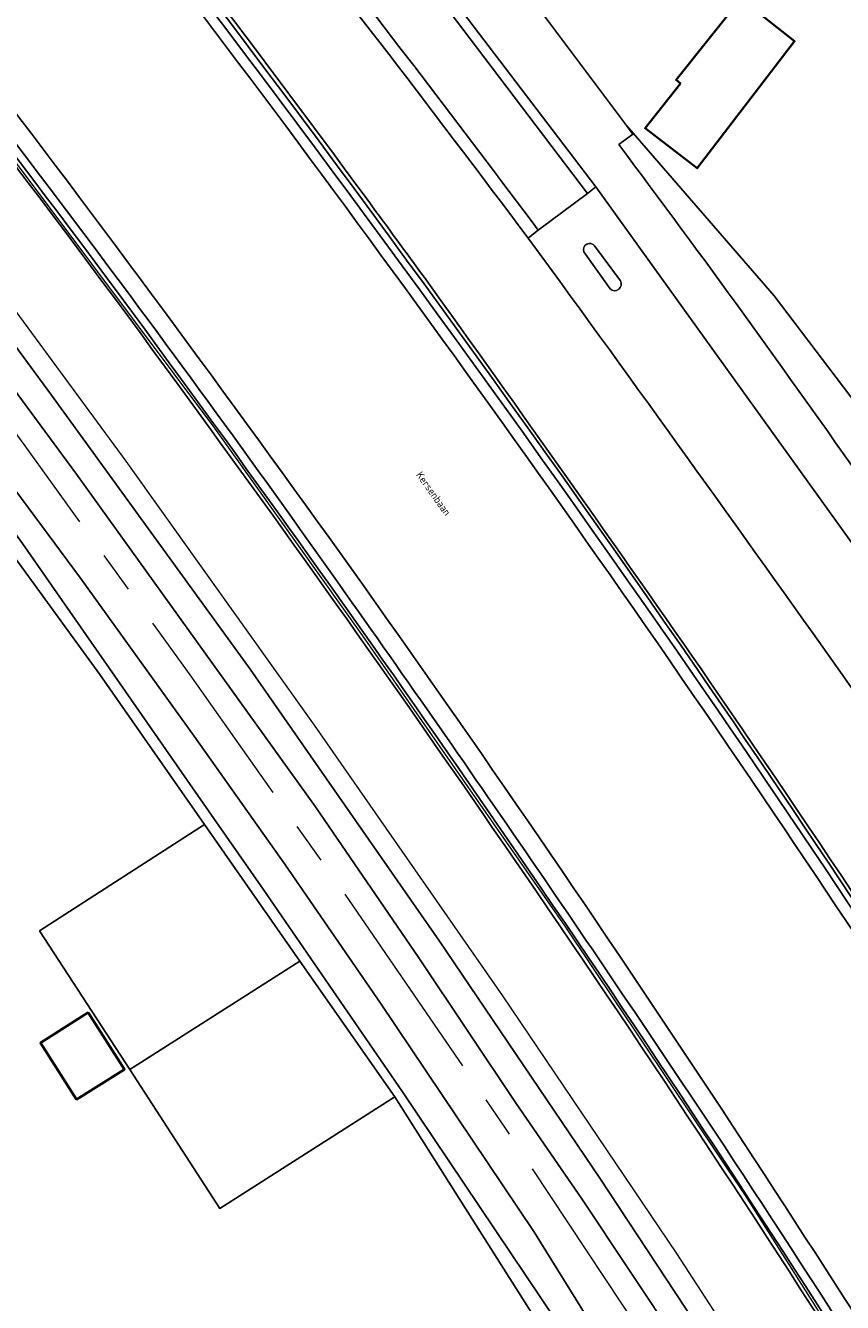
# Model space of a CAD drawing. Header units: metres. Extents: x 154991 to 155595, y 461305 to 461800.
# Tile 69 of 88: x 155397 to 155436, y 461650 to 461711. Entities that reach past the tile are written whole.
import ezdxf
from ezdxf.enums import TextEntityAlignment as Align

# ---------------------------------------------------------------- set-up
doc = ezdxf.new("R2010")
doc.units = ezdxf.units.M
doc.linetypes.add('AM-AS-SO', pattern=[16, 10, -2, 2, -2])
for name, color, linetype, lineweight in [('B-WE-AM-AS_SPOOR_TREIN-G', 10, 'AM-AS-SO', 18), ('B-WE-GR-BEPLANTING_CULTUUR_BODEMBEDEKKER-GV', 90, 'Continuous', 18), ('B-WE-GR-BEPLANTING_CULTUUR_BOSPLANTSOEN-GV', 90, 'Continuous', 18), ('B-WE-GR-BEPLANTING_CULTUUR_HEESTERS-GV', 90, 'Continuous', 18), ('B-WE-GR-GROENVOORZIENING-GV', 80, 'Continuous', 18), ('B-WE-GW-TALUD_KRUIN-G', 90, 'Continuous', 18), ('B-WE-IE-TERREINAFSCHEIDING_KUNSTMATIG_HEKWERK-G', 20, 'IE-TERREINAFSCHEIDING_KUNSTMATIG-SO', 18), ('B-WE-IE-TERREINAFSCHEIDING_KUNSTMATIG_MUUR-GV', 90, 'Continuous', 18), ('B-WE-KW-KUNSTWERK_GELUIDSWERING_SCHERM-G', 170, 'Continuous', 18), ('B-WE-OG-BEBOUWING-GV', 7, 'Continuous', 35), ('B-WE-OG-TERREIN_BEGROEID-GV', 7, 'Continuous', 18), ('B-WE-OG-TERREIN_ERF-GV', 7, 'Continuous', 18), ('B-WE-OG-TOPOGRAFIE-T18', 10, 'Continuous', 18), ('B-WE-VH-VERHARDING_ASFALT-GV', 252, 'Continuous', 18), ('B-WE-VH-VERHARDING_BETONSTRAATSTEEN-GV', 7, 'Continuous', 18), ('B-WE-VH-VERHARDING_HALFVERHARDING-GV', 252, 'Continuous', 18), ('B-WE-VH-VERHARDING_TEGEL-GV', 252, 'Continuous', 18)]:
    doc.layers.add(name, color=color, linetype=linetype, lineweight=lineweight)
doc.styles.add('NLCS-ISO-M200-T18', font='NLCS-ISO.ttf', dxfattribs={"height": 0.36})
doc.linetypes.add('IE-TERREINAFSCHEIDING_KUNSTMATIG-SO', pattern='A,4,[82,NLCS.SHX,S=0.75,R=90,X=0,Y=0],4,-2', length=10)

msp = doc.modelspace()

# ---------------------------------------------------------------- linework, layer by layer
at = {"layer": 'B-WE-AM-AS_SPOOR_TREIN-G', "flags": 128}
msp.add_lwpolyline([(155584.678, 461369.901), (155573.02, 461390.792), (155559.991, 461413.975), (155544.73, 461441.297), (155529.591, 461468.574), (155516.181, 461492.539), (155500.425, 461520.67), (155487.311, 461544.201), (155472.908, 461569.975), (155459.676, 461593.56), (155452.428, 461606.124), (155446.443, 461616.221), (155440.009, 461626.758), (155432.431, 461638.783), (155427.999, 461645.62), (155419.637, 461658.231), (155411.687, 461669.817), (155404.43, 461680.083), (155396.489, 461691.108), (155386.222, 461704.969), (155375.934, 461718.105), (155367.385, 461728.826), (155358.538, 461739.712), (155349.636, 461750.151), (155339.349, 461762.035), (155326.593, 461776.143), (155315.623, 461787.804), (155306.572, 461797.142)], dxfattribs=at)
at = {"layer": 'B-WE-GR-BEPLANTING_CULTUUR_BODEMBEDEKKER-GV', "flags": 128}
msp.add_lwpolyline([(155459.72, 461655.769), (155462.922, 461657.852), (155460.891, 461660.974), (155432.531, 461698.321), (155425.539, 461706.391), (155425.431, 461706.516), (155425.738, 461706.103), (155425.059, 461705.597)], dxfattribs=at)
at = {"layer": 'B-WE-GR-BEPLANTING_CULTUUR_BODEMBEDEKKER-GV'}
msp.add_lwpolyline([(155425.059, 461705.597, -0.007983), (155436.948, 461689.18)], format="xyb", dxfattribs=at)
at = {"layer": 'B-WE-GR-BEPLANTING_CULTUUR_BOSPLANTSOEN-GV', "flags": 128}
msp.add_lwpolyline([(155310.004, 461797.142), (155316.721, 461790.325), (155331.18, 461774.774), (155346.251, 461758.069), (155362.012, 461739.312), (155371.594, 461727.544), (155380.933, 461715.802), (155389.888, 461704.24), (155397.767, 461693.535), (155407.323, 461680.354), (155416.423, 461667.278), (155424.151, 461655.873), (155431.888, 461644.11), (155437.93, 461634.717), (155444.752, 461623.7), (155458.757, 461599.989), (155465.244, 461588.858), (155485.954, 461551.613), (155491.943, 461541.451), (155501.223, 461525.092), (155533.5, 461467.521), (155535.047, 461461.22), (155535.05, 461461.136)], dxfattribs=at)
at = {"layer": 'B-WE-GR-BEPLANTING_CULTUUR_BOSPLANTSOEN-GV'}
for points in [[(155403.791, 461694.129, 0.012623), (155384.322, 461719.514)], [(155419.962, 461671.307, 0.00761), (155403.791, 461694.129)], [(155437.588, 461644.605, 0.009744), (155419.962, 461671.307)]]:
    msp.add_lwpolyline(points, format="xyb", dxfattribs=at)
at = {"layer": 'B-WE-GR-BEPLANTING_CULTUUR_HEESTERS-GV'}
for points in [[(155373.211, 461752.244, -0.02463), (155428.675, 461680.056)], [(155428.846, 461680.337, 0.025389), (155373.449, 461752.472)], [(155411.329, 461684.83, 0.015147), (155384.682, 461720.17)], [(155384.533, 461719.699, -0.012588), (155404.017, 461694.294)], [(155404.017, 461694.294, -0.007637), (155420.193, 461671.466)], [(155430.137, 461657.404, 0.00774), (155411.329, 461684.83)], [(155428.675, 461680.056, -0.018351), (155463.603, 461625.127)], [(155463.87, 461625.453, 0.016702), (155428.846, 461680.337)], [(155420.193, 461671.466, -0.00974), (155437.825, 461644.754)], [(155444.474, 461634.883, 0.007762), (155430.137, 461657.404)]]:
    msp.add_lwpolyline(points, format="xyb", dxfattribs=at)
at = {"layer": 'B-WE-GR-GROENVOORZIENING-GV', "flags": 128}
for points in [[(155302.316, 461797.142), (155310.817, 461788.52), (155326.691, 461771.544), (155337.878, 461759.32), (155348.918, 461746.553), (155360.052, 461733.283), (155372.897, 461717.393), (155381.154, 461706.742), (155389.485, 461695.815), (155396.365, 461686.397), (155400.546, 461680.397), (155405.577, 461673.179), (155407.95, 461669.774), (155414.644, 461660.022), (155422.056, 461648.983), (155429.149, 461638.099), (155437.428, 461624.959), (155444.011, 461614.21), (155452.216, 461600.299), (155468.459, 461571.771), (155508.291, 461500.472)], [(155508.291, 461500.472), (155468.459, 461571.771), (155452.216, 461600.299), (155444.011, 461614.21), (155437.428, 461624.959), (155429.149, 461638.099), (155422.056, 461648.983), (155414.644, 461660.022), (155407.95, 461669.774), (155405.577, 461673.179), (155400.546, 461680.397), (155396.365, 461686.397), (155389.485, 461695.815), (155381.154, 461706.742), (155372.897, 461717.393), (155360.052, 461733.283), (155348.918, 461746.553), (155337.878, 461759.32), (155326.691, 461771.544), (155310.817, 461788.52), (155302.316, 461797.142)], [(155485.954, 461551.613), (155465.244, 461588.858), (155458.757, 461599.989), (155444.752, 461623.7), (155437.93, 461634.717), (155431.888, 461644.11), (155424.151, 461655.873), (155416.423, 461667.278), (155407.323, 461680.354), (155397.767, 461693.535), (155389.888, 461704.24), (155380.933, 461715.802), (155371.594, 461727.544), (155362.012, 461739.312), (155346.251, 461758.069), (155331.18, 461774.774), (155316.721, 461790.325), (155310.004, 461797.142)], [(155440.786, 461621.874), (155434.666, 461631.748), (155430.302, 461638.924), (155425.415, 461646.719), (155424.726, 461647.263), (155420.974, 461653.301), (155413.597, 461664.295), (155409.015, 461670.924), (155404.632, 461677.132), (155399.164, 461684.735), (155395.074, 461690.245), (155387.077, 461701.332), (155381.223, 461708.998), (155375.19, 461716.832)], [(155380.577, 461714.202), (155385.558, 461707.563), (155390.464, 461701.222), (155393.745, 461696.79), (155398.958, 461689.742), (155403.104, 461683.976), (155410.468, 461673.739), (155415.441, 461666.478), (155420.119, 461659.469), (155423.271, 461654.883), (155427.924, 461647.885), (155431.724, 461642.108), (155435.178, 461636.484), (155439.403, 461629.742)], [(155375.632, 461712.771), (155379.976, 461707.185), (155383.543, 461702.596), (155386.119, 461699.135), (155389.468, 461694.589), (155392.828, 461690.03), (155396.42, 461685.155), (155400.081, 461680.095), (155405.119, 461672.883), (155409.713, 461666.308), (155414.274, 461659.78), (155418.787, 461652.661), (155422.167, 461647.319), (155425.653, 461641.811), (155429.493, 461635.742), (155433.341, 461629.66), (155438.713, 461621.171)]]:
    msp.add_lwpolyline(points, dxfattribs=at)
at = {"layer": 'B-WE-GW-TALUD_KRUIN-G', "flags": 128}
msp.add_lwpolyline([(155462.922, 461657.852), (155460.891, 461660.974), (155432.531, 461698.321), (155425.539, 461706.391), (155425.431, 461706.516)], dxfattribs=at)
at = {"layer": 'B-WE-IE-TERREINAFSCHEIDING_KUNSTMATIG_HEKWERK-G', "flags": 128}
msp.add_lwpolyline([(155311.297, 461797.142), (155314.965, 461793.378), (155320.177, 461787.999), (155327.046, 461780.724), (155333.789, 461773.371), (155345.421, 461760.419), (155350.328, 461754.664), (155360.003, 461743.222), (155371.061, 461729.742), (155381.959, 461716.074), (155386.563, 461710.112), (155392.644, 461702.163), (155401.343, 461690.367), (155410.404, 461677.667), (155419.454, 461664.635), (155427.827, 461652.238), (155432.782, 461644.619), (155440.515, 461632.452), (155444.653, 461625.739), (155449.844, 461617.203), (155459.963, 461599.926), (155467.375, 461586.818), (155474.675, 461573.888), (155479.617, 461565.044), (155484.567, 461556.225), (155491.921, 461543.066), (155495.458, 461536.729), (155502.6, 461523.953), (155511.142, 461508.603), (155517.727, 461496.912), (155522.134, 461489.127), (155533.97, 461468.374)], dxfattribs=at)
at = {"layer": 'B-WE-IE-TERREINAFSCHEIDING_KUNSTMATIG_MUUR-GV'}
for points in [[(155373.449, 461752.472, -0.025389), (155428.846, 461680.337)], [(155413.041, 461702.836, 0.018324), (155373.637, 461752.494)], [(155384.322, 461719.514, -0.012623), (155403.791, 461694.129)], [(155404.017, 461694.294, 0.012588), (155384.533, 461719.699)], [(155415.701, 461699.199, 0.00111), (155413.041, 461702.836)], [(155429.44, 461679.756, 0.004394), (155415.701, 461699.199)], [(155420.193, 461671.466, 0.007637), (155404.017, 461694.294)], [(155403.791, 461694.129, -0.00761), (155419.962, 461671.307)], [(155428.846, 461680.337, -0.016702), (155463.87, 461625.453)], [(155446.036, 461654.752, 0.007837), (155429.44, 461679.756)], [(155437.825, 461644.754, 0.00974), (155420.193, 461671.466)], [(155419.962, 461671.307, -0.009744), (155437.588, 461644.605)]]:
    msp.add_lwpolyline(points, format="xyb", dxfattribs=at)
at = {"layer": 'B-WE-KW-KUNSTWERK_GELUIDSWERING_SCHERM-G', "flags": 128}
msp.add_lwpolyline([(155527.494, 461485.766), (155526.179, 461497.818), (155525.384, 461502.16), (155524.142, 461505.571), (155522.434, 461509.172), (155465.181, 461605.38), (155453.914, 461621.13), (155446.559, 461631.132), (155440.668, 461640.012), (155431.159, 461655.039), (155422.483, 461668), (155412.749, 461681.966), (155405.627, 461691.953), (155395.744, 461705.157), (155384.594, 461719.645), (155348.86, 461757.285)], dxfattribs=at)
at = {"layer": 'B-WE-OG-BEBOUWING-GV', "flags": 128}
for points in [[(155430.931, 461712.62), (155427.814, 461708.705), (155428.02, 461708.541), (155426.32, 461706.381), (155428.833, 461704.462), (155433.513, 461710.566)], [(155399.223, 461663.645), (155397.224, 461662.375), (155398.967, 461659.658), (155401.12, 461661.005), (155401.278, 461661.104), (155399.521, 461663.834)]]:
    msp.add_lwpolyline(points, close=True, dxfattribs=at)
at = {"layer": 'B-WE-OG-TERREIN_BEGROEID-GV'}
for points in [[(155373.637, 461752.494, -0.018324), (155413.041, 461702.836)], [(155420.693, 461701.097, 0.006907), (155406.282, 461719.825)], [(155413.041, 461702.836, -0.00111), (155415.701, 461699.199)], [(155415.701, 461699.199, -0.004394), (155429.44, 461679.756)], [(155437.185, 461678.147, 0.003357), (155422.251, 461698.971)], [(155429.44, 461679.756, -0.007837), (155446.036, 461654.752)]]:
    msp.add_lwpolyline(points, format="xyb", dxfattribs=at)
at = {"layer": 'B-WE-OG-TERREIN_BEGROEID-GV', "flags": 128}
msp.add_lwpolyline([(155422.251, 461698.971), (155420.693, 461701.097)], dxfattribs=at)
at = {"layer": 'B-WE-OG-TERREIN_ERF-GV', "flags": 128}
for points in [[(155413.206, 461722.822), (155425.431, 461706.516), (155425.539, 461706.391), (155432.531, 461698.321), (155460.891, 461660.974), (155462.922, 461657.852), (155475.274, 461638.864), (155494.379, 461612.753), (155508.211, 461594.692), (155515.816, 461583.922), (155518.915, 461586.108), (155523.439, 461579.695), (155520.343, 461577.511), (155520.518, 461577.264), (155521.239, 461576.243), (155533.002, 461559.742), (155536.654, 461554.865), (155539.082, 461551.621)], [(155422.167, 461647.319), (155418.787, 461652.661), (155414.274, 461659.78), (155405.86, 461654.413), (155401.531, 461661.101), (155397.189, 461667.764), (155405.119, 461672.883), (155400.081, 461680.095), (155396.42, 461685.155), (155392.828, 461690.03), (155389.468, 461694.589), (155386.119, 461699.135), (155377.876, 461693.348), (155375.081, 461697.222), (155374.035, 461698.671), (155373.943, 461698.604), (155371.111, 461696.564), (155368.914, 461699.614), (155366.716, 461702.664), (155369.548, 461704.704), (155371.596, 461701.861), (155379.976, 461707.185), (155375.632, 461712.771), (155367.365, 461707.41)]]:
    msp.add_lwpolyline(points, dxfattribs=at)
for points in [[(155430.931, 461712.62), (155433.513, 461710.566), (155428.833, 461704.462), (155426.32, 461706.381), (155428.02, 461708.541), (155427.814, 461708.705)], [(155409.713, 461666.308), (155405.119, 461672.883), (155397.189, 461667.764), (155401.531, 461661.101)], [(155414.274, 461659.78), (155409.713, 461666.308), (155401.531, 461661.101), (155405.86, 461654.413)], [(155399.223, 461663.645), (155399.521, 461663.834), (155401.278, 461661.104), (155401.12, 461661.005), (155398.967, 461659.658), (155397.224, 461662.375)]]:
    msp.add_lwpolyline(points, close=True, dxfattribs=at)
at = {"layer": 'B-WE-VH-VERHARDING_ASFALT-GV'}
for points in [[(155428.675, 461680.056, 0.02463), (155373.211, 461752.244)], [(155394.923, 461724.864, -0.009798), (155413.612, 461700.277)], [(155413.612, 461700.277, 0.009798), (155394.923, 461724.864)], [(155384.682, 461720.17, -0.015147), (155411.329, 461684.83)], [(155409.824, 461716.327, -0.005263), (155421.184, 461701.477)], [(155413.362, 461683.542, 0.007952), (155395.028, 461708.46)], [(155395.028, 461708.46, -0.007952), (155413.362, 461683.542)], [(155423.371, 461700.439, -0.848732), (155423.895, 461700.72)], [(155413.612, 461700.277, -0.009434), (155431.98, 461674.222)], [(155431.98, 461674.222, 0.009434), (155413.612, 461700.277)], [(155422.251, 461698.971, -0.003357), (155437.185, 461678.147)], [(155425.134, 461699.037, -0.851375), (155424.644, 461698.652)], [(155411.329, 461684.83, -0.00774), (155430.137, 461657.404)], [(155431.09, 461657.545, 0.009079), (155413.362, 461683.542)], [(155413.362, 461683.542, -0.009079), (155431.09, 461657.545)], [(155463.603, 461625.127, 0.018351), (155428.675, 461680.056)], [(155431.98, 461674.222, -0.007421), (155447.815, 461650.06)], [(155447.815, 461650.06, 0.007421), (155431.98, 461674.222)], [(155430.137, 461657.404, -0.007762), (155444.474, 461634.883)], [(155446.591, 461633.457, 0.002102), (155431.09, 461657.545)], [(155431.09, 461657.545, -0.002102), (155446.591, 461633.457)]]:
    msp.add_lwpolyline(points, format="xyb", dxfattribs=at)
at = {"layer": 'B-WE-VH-VERHARDING_ASFALT-GV', "flags": 128}
for points in [[(155421.184, 461701.477), (155423.543, 461703.24), (155416.499, 461712.554)], [(155423.952, 461703.565), (155423.543, 461703.24), (155421.184, 461701.477), (155420.8, 461701.18), (155420.693, 461701.097), (155422.251, 461698.971)], [(155440.402, 461680.672), (155423.952, 461703.565)], [(155424.644, 461698.652), (155423.371, 461700.439)], [(155423.895, 461700.72), (155425.134, 461699.037)]]:
    msp.add_lwpolyline(points, dxfattribs=at)
at = {"layer": 'B-WE-VH-VERHARDING_BETONSTRAATSTEEN-GV'}
for points in [[(155406.282, 461719.825, -0.006907), (155420.693, 461701.097)], [(155421.184, 461701.477, 0.005263), (155409.824, 461716.327)], [(155423.895, 461700.72, 0.848732), (155423.371, 461700.439)], [(155424.644, 461698.652, 0.851375), (155425.134, 461699.037)]]:
    msp.add_lwpolyline(points, format="xyb", dxfattribs=at)
at = {"layer": 'B-WE-VH-VERHARDING_BETONSTRAATSTEEN-GV', "flags": 128}
for points in [[(155416.499, 461712.554), (155423.543, 461703.24), (155423.952, 461703.565), (155416.774, 461713.012)], [(155420.693, 461701.097), (155420.8, 461701.18), (155421.184, 461701.477)], [(155423.371, 461700.439), (155424.644, 461698.652)], [(155425.134, 461699.037), (155423.895, 461700.72)]]:
    msp.add_lwpolyline(points, dxfattribs=at)
at = {"layer": 'B-WE-VH-VERHARDING_HALFVERHARDING-GV', "flags": 128}
for points in [[(155375.19, 461716.832), (155381.223, 461708.998), (155387.077, 461701.332), (155395.074, 461690.245), (155399.164, 461684.735), (155404.632, 461677.132), (155409.015, 461670.924), (155413.597, 461664.295), (155420.974, 461653.301), (155424.726, 461647.263), (155425.415, 461646.719), (155430.302, 461638.924), (155434.666, 461631.748), (155440.786, 461621.874)], [(155439.403, 461629.742), (155435.178, 461636.484), (155431.724, 461642.108), (155427.924, 461647.885), (155423.271, 461654.883), (155420.119, 461659.469), (155415.441, 461666.478), (155410.468, 461673.739), (155403.104, 461683.976), (155398.958, 461689.742), (155393.745, 461696.79), (155390.464, 461701.222), (155385.558, 461707.563), (155380.577, 461714.202)]]:
    msp.add_lwpolyline(points, dxfattribs=at)
at = {"layer": 'B-WE-VH-VERHARDING_TEGEL-GV', "flags": 128}
for points in [[(155425.059, 461705.597), (155425.738, 461706.103), (155425.431, 461706.516), (155413.206, 461722.822), (155409.234, 461728.12)], [(155416.774, 461713.012), (155423.952, 461703.565), (155440.402, 461680.672)]]:
    msp.add_lwpolyline(points, dxfattribs=at)
at = {"layer": 'B-WE-VH-VERHARDING_TEGEL-GV'}
msp.add_lwpolyline([(155436.948, 461689.18, 0.007983), (155425.059, 461705.597)], format="xyb", dxfattribs=at)

# ---------------------------------------------------------------- texts
at = {"layer": 'B-WE-OG-TOPOGRAFIE-T18', "style": 'NLCS-ISO-M200-T18'}
msp.add_text('Kersenbaan', height=0.36, rotation=305.4, dxfattribs=at).set_placement((155416.144, 461688.806), align=Align.MIDDLE)

doc.saveas('drawing.dxf')
